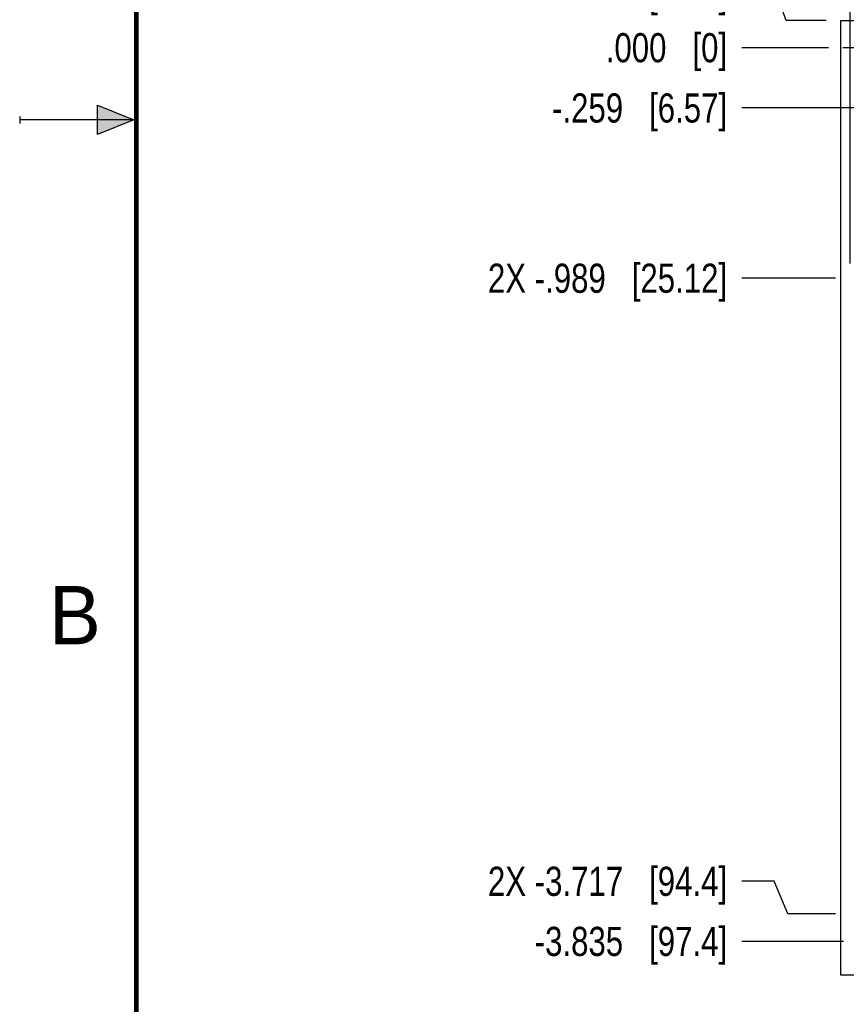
# Model space of a CAD drawing. Header units: inches. Extents: x 0 to 22, y 0 to 17.
# Tile 2 of 15: x 0 to 3.5, y 4.7 to 8.9. Entities that reach past the tile are written whole.
import ezdxf

# ---------------------------------------------------------------- set-up
doc = ezdxf.new("R2010")
doc.units = ezdxf.units.IN
doc.header["$LTSCALE"] = 1.21
doc.header["$MEASUREMENT"] = 0
doc.linetypes.add('CENTER', pattern=[0.6, 0.375, -0.075, 0.075, -0.075])
doc.layers.get('0').update_dxf_attribs({"linetype": 'CONTINUOUS'})
doc.layers.add('02___PRT_ALL_AXES', color=7, linetype='CONTINUOUS')
doc.layers.add('DIMENSIONS', color=7, linetype='CONTINUOUS')
doc.styles.get("Standard").update_dxf_attribs({"font": 'txt', "width": 0.8})
doc.styles.add('TEXTSTYLE_2', font='txt')
doc.dimstyles.new('DIMSTYLE_2', dxfattribs={"dimtxt": 0.125, "dimasz": 0.18, "dimexe": 0.18, "dimexo": 0.0625, "dimgap": 0.09, "dimtad": 0, "dimtih": 1, "dimtoh": 1, "dimdec": 3, "dimzin": 4, "dimdsep": 46, "dimtxsty": 'STANDARD', "dimblk": '_FILLED', "dimblk1": '_FILLED', "dimblk2": '_FILLED', "dimcen": 0.09, "dimadec": 0, "dimazin": 0, "dimtp": 0.01, "dimtm": 0.01, "dimtfac": 1, "dimtdec": 3, "dimtofl": 0, "dimtmove": 0, "dimatfit": 3, "dimldrblk": '_FILLED', "dimfxl": 1, "dimtolj": 1, "dimtzin": 4, "dimarcsym": 0})

# ---------------------------------------------------------------- blocks, each defined once
blk = doc.blocks.new('*D4')
at = {"layer": 'DIMENSIONS', "color": 2, "linetype": 'CONTINUOUS'}
blk.add_line((3.9336, 8.551), (3.0966, 8.551), dxfattribs=at)
at = {"layer": 'DIMENSIONS', "color": 2, "linetype": 'CONTINUOUS', "insert": (3.0341, 8.6135), "char_height": 0.125, "width": 1.225, "attachment_point": 3, "line_spacing_factor": 0.9}
blk.add_mtext('-.259{\\Ftxt.shx;\\W1.000000;\\H0.125000; }[6.57]', dxfattribs=at)
blk = doc.blocks.new('_FILLED')
at = {"color": 0, "linetype": 'BYBLOCK'}
blk.add_solid([(0, 0), (-1, 0.174), (-1, -0.174)], dxfattribs=at)
blk = doc.blocks.new('*D5')
at = {"layer": 'DIMENSIONS', "color": 2, "linetype": 'CONTINUOUS'}
for p, q in [((3.2428, 9.0492), (3.0966, 9.0492)), ((3.2871, 8.926), (3.2428, 9.0492)), ((3.4587, 8.926), (3.2871, 8.926))]:
    blk.add_line(p, q, dxfattribs=at)
at = {"layer": 'DIMENSIONS', "color": 2, "linetype": 'CONTINUOUS', "insert": (3.0341, 9.1117), "char_height": 0.125, "width": 1.125, "attachment_point": 3, "line_spacing_factor": 0.9}
blk.add_mtext('.116{\\Ftxt.shx;\\W1.000000;\\H0.125000; }[2.96]', dxfattribs=at)
blk = doc.blocks.new('*D6')
at = {"layer": 'DIMENSIONS', "color": 2, "linetype": 'CONTINUOUS'}
blk.add_line((3.4997, 7.8205), (3.0966, 7.8205), dxfattribs=at)
at = {"layer": 'DIMENSIONS', "color": 2, "linetype": 'CONTINUOUS', "insert": (3.0341, 7.883), "char_height": 0.125, "width": 1.625, "attachment_point": 3, "line_spacing_factor": 0.9}
blk.add_mtext('2X -.989{\\Ftxt.shx;\\W1.000000;\\H0.125000; }[25.12]', dxfattribs=at)
blk = doc.blocks.new('*D7')
at = {"layer": 'DIMENSIONS', "color": 2, "linetype": 'CONTINUOUS'}
blk.add_line((3.5336, 4.975), (3.0966, 4.975), dxfattribs=at)
at = {"layer": 'DIMENSIONS', "color": 2, "linetype": 'CONTINUOUS', "insert": (3.0341, 5.0375), "char_height": 0.125, "width": 1.325, "attachment_point": 3, "line_spacing_factor": 0.9}
blk.add_mtext('-3.835{\\Ftxt.shx;\\W1.000000;\\H0.125000; }[97.4]', dxfattribs=at)
blk = doc.blocks.new('*D9')
at = {"layer": 'DIMENSIONS', "color": 2, "linetype": 'CONTINUOUS'}
blk.add_line((3.4686, 8.8097), (3.0966, 8.8097), dxfattribs=at)
at = {"layer": 'DIMENSIONS', "color": 2, "linetype": 'CONTINUOUS', "insert": (3.0341, 8.8722), "char_height": 0.125, "width": 0.825, "attachment_point": 3, "line_spacing_factor": 0.9}
blk.add_mtext('.000{\\Ftxt.shx;\\W1.000000;\\H0.125000; }[0]', dxfattribs=at)
blk = doc.blocks.new('*D10')
at = {"layer": 'DIMENSIONS', "color": 2, "linetype": 'CONTINUOUS'}
for p, q in [((3.2354, 5.2329), (3.0966, 5.2329)), ((3.2945, 5.093), (3.2354, 5.2329)), ((3.4997, 5.093), (3.2945, 5.093))]:
    blk.add_line(p, q, dxfattribs=at)
at = {"layer": 'DIMENSIONS', "color": 2, "linetype": 'CONTINUOUS', "insert": (3.0341, 5.2954), "char_height": 0.125, "width": 1.625, "attachment_point": 3, "line_spacing_factor": 0.9}
blk.add_mtext('2X -3.717{\\Ftxt.shx;\\W1.000000;\\H0.125000; }[94.4]', dxfattribs=at)
blk = doc.blocks.new('*D19')
at = {"layer": 'DIMENSIONS', "color": 2, "linetype": 'CONTINUOUS'}
for p, q in [((3.4769, 9.2821), (3.4769, 9.3635)), ((3.5622, 9.2397), (3.4769, 9.2821)), ((3.5622, 7.883), (3.5622, 9.2397))]:
    blk.add_line(p, q, dxfattribs=at)
at = {"layer": 'DIMENSIONS', "color": 2, "linetype": 'CONTINUOUS', "insert": (3.4144, 9.426), "char_height": 0.125, "width": 1.125, "attachment_point": 1, "rotation": 90, "line_spacing_factor": 0.9}
blk.add_mtext('.094{\\Ftxt.shx;\\W1.000000;\\H0.125000; }[2.39]', dxfattribs=at)

msp = doc.modelspace()

# ---------------------------------------------------------------- hatches: boundary and pattern name
at = {"linetype": 'CONTINUOUS'}
msp.add_hatch(color=2, dxfattribs=at).paths.add_polyline_path([(0.3337, 8.5625), (0.49, 8.5), (0.3337, 8.4375)])

# ---------------------------------------------------------------- linework, layer by layer
at = {"color": 7, "linetype": 'CONTINUOUS'}
for p, q in [((3.5212, 4.83), (3.5212, 8.926)), ((3.5212, 8.926), (3.8332, 8.926)), ((4.3092, 4.83), (3.5212, 4.83))]:
    msp.add_line(p, q, dxfattribs=at)
at = {"color": 2, "linetype": 'CONTINUOUS'}
for p, q in [((0.3337, 8.4375), (0.3337, 8.5625)), ((0.3337, 8.5625), (0.49, 8.5)), ((0, 8.515), (0, 8.485)), ((0.49, 8.5), (0, 8.5)), ((0.49, 8.5), (0.3337, 8.4375))]:
    msp.add_line(p, q, dxfattribs=at)
at = {"color": 7, "linetype": 'CONTINUOUS', "const_width": 0.02}
msp.add_lwpolyline([(0.5, 16.5), (0.5, 0.5)], dxfattribs=at)
at = {"layer": '02___PRT_ALL_AXES', "color": 7, "linetype": 'CENTER'}
msp.add_line((3.6562, 8.8097), (3.5311, 8.8097), dxfattribs=at)

# ---------------------------------------------------------------- texts
at = {"color": 2, "linetype": 'CONTINUOUS', "insert": (0.125, 6.5), "char_height": 0.25, "width": 0.25, "attachment_point": 1, "line_spacing_factor": 0.9, "style": 'TEXTSTYLE_2'}
msp.add_mtext('B', dxfattribs=at)

# ---------------------------------------------------------------- dimensions: what is measured, and where the dimension line sits
at = {"layer": 'DIMENSIONS', "color": 2, "linetype": 'CONTINUOUS'}
for feature_location, offset, origin, picture, middle in [((3.5622, 7.883), (-0.0853, 1.4805), (3.6562, 8.9348), '*D19', (3.4769, 9.9885)), ((3.4587, 8.926), (-0.362, 0.1232), (3.5311, 8.8097), '*D5', (2.2216, 9.0492)), ((3.468562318, 8.8096739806), (-0.3719423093, 0), (3.531062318, 8.8096739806), '*D9', (2.3716200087, 8.8096739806))]:
    dim = msp.add_ordinate_dim(feature_location=feature_location, offset=offset, dtype=0, origin=origin, dimstyle='DIMSTYLE_2', dxfattribs=at)
    dim.commit()
    dim.dimension.update_dxf_attribs({"geometry": picture, "text_midpoint": middle})
for feature_location, offset, text, picture, middle in [((3.4997, 7.8205), (-0.403, 0), '2X -<>', '*D6', (1.9716, 7.8205)), ((3.4997, 5.093), (-0.403, 0.1398), '2X -<>', '*D10', (1.9716, 5.2329)), ((3.5336, 4.975), (-0.4369, 0), '-<>', '*D7', (2.1216, 4.975)), ((3.9336, 8.551), (-0.8369, 0), '-<>', '*D4', (2.2216, 8.551))]:
    dim = msp.add_ordinate_dim(feature_location=feature_location, offset=offset, dtype=0, origin=(3.5311, 8.8097), text=text, dimstyle='DIMSTYLE_2', dxfattribs=at)
    dim.commit()
    dim.dimension.update_dxf_attribs({"geometry": picture, "text_midpoint": middle})

doc.saveas('drawing.dxf')
